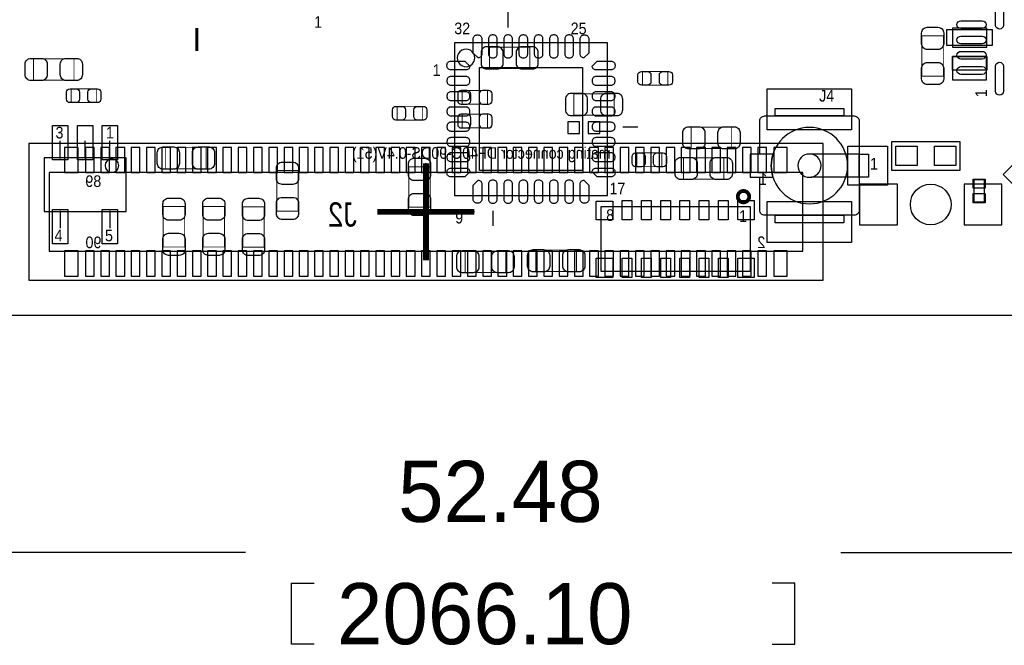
# Model space of a CAD drawing. Extents: x -13 to 81, y -8.8 to 48.8.
# Tile 3 of 9: x 21.7 to 47.5, y -8.6 to 7.7. Entities that reach past the tile are written whole.
import ezdxf
from ezdxf.enums import TextEntityAlignment as Align

# ---------------------------------------------------------------- set-up
doc = ezdxf.new("R2010")
doc.units = 0
for name, color, linetype in [('BG_DIMENSION', 1, 'CONTINUOUS'), ('BG_OUTLINE', 3, 'CONTINUOUS'), ('PG_ASSEMBLY_BOTTOM', 140, 'CONTINUOUS'), ('PG_ASSEMBLY_TOP', 140, 'CONTINUOUS'), ('PG_BODY_CENTER', 211, 'CONTINUOUS'), ('PIN_BOTTOM', 211, 'CONTINUOUS'), ('PIN_TOP', 160, 'CONTINUOUS')]:
    doc.layers.add(name, color=color, linetype=linetype)

msp = doc.modelspace()

# ---------------------------------------------------------------- linework, layer by layer
at = {"layer": 'BG_DIMENSION'}
for points in [[(27.591766, -6.215634), (8.165592, -6.215634)], [(43.174666, -6.215634), (60.644532, -6.215634)], [(29.388816, -8.615934), (28.791916, -8.615934), (28.791916, -7.015734), (29.388816, -7.015734)], [(41.377616, -8.615934), (41.974516, -8.615934), (41.974516, -7.015734), (41.377616, -7.015734)]]:
    msp.add_lwpolyline(points, dxfattribs=at)
at = {"layer": 'BG_OUTLINE'}
msp.add_lwpolyline([(6.031992, 30.1117), (6.031992, 0), (61.210952, 0), (61.210952, 30.1117)], close=True, dxfattribs=at)
msp.add_lwpolyline([(6.031992, 30.1117), (6.031992, 0), (61.210952, 0), (61.210952, 30.1117)], close=True, dxfattribs=at)
at = {"layer": 'PG_ASSEMBLY_BOTTOM'}
for points in [[(46.994572, 7.51332), (46.095412, 7.51332), (46.095412, 7.01548), (46.994572, 7.01548)], [(46.994572, 6.4135), (46.095412, 6.4135), (46.095412, 6.76402), (46.994572, 6.76402)]]:
    msp.add_lwpolyline(points, close=True, dxfattribs=at)
at = {"layer": 'PG_ASSEMBLY_BOTTOM', "const_width": 0.024892}
for points in [[(33.975294, 7.010908), (33.975294, 6.451092), (35.03549, 6.451092), (35.03549, 7.010908), (33.975294, 7.010908)], [(33.264856, 5.87883), (33.264856, 5.518658), (33.924748, 5.518658), (33.924748, 5.87883), (33.264856, 5.87883)], [(36.185094, 5.791708), (36.185094, 5.231892), (37.24529, 5.231892), (37.24529, 5.791708), (36.185094, 5.791708)], [(33.265364, 5.257292), (33.265364, 4.89712), (33.925256, 4.89712), (33.925256, 5.257292), (33.265364, 5.257292)]]:
    msp.add_lwpolyline(points, dxfattribs=at)
at = {"layer": 'PG_ASSEMBLY_BOTTOM'}
for points in [[(42.71137, 4.49326), (21.91512, 4.49326), (21.91512, 0.91186), (42.71137, 0.91186), (42.71137, 4.49326)], [(42.181272, 3.73126), (22.445472, 3.73126), (22.445472, 1.67386), (42.181272, 1.67386), (42.181272, 3.73126)]]:
    msp.add_lwpolyline(points, dxfattribs=at)
at = {"layer": 'PG_ASSEMBLY_TOP'}
for points in [[(34.464752, 7.5311), (34.464752, 7.92988)], [(33.065212, 3.13182), (37.063172, 3.13182), (37.063172, 7.12978), (33.065212, 7.12978), (33.065212, 3.13182)], [(37.464492, 4.93014), (37.863272, 4.93014)], [(47.425356, 3.678428), (48.682656, 4.935728), (49.221644, 4.39674), (47.964344, 3.13944), (47.425356, 3.678428)], [(22.740874, 4.100576), (22.740874, 4.557776)], [(23.391114, 4.100576), (23.391114, 4.557776)], [(24.041354, 4.100576), (24.041354, 4.557776)], [(44.513754, 4.545838), (46.291754, 4.545838), (46.291754, 3.783838), (44.513754, 3.783838), (44.513754, 4.545838)], [(43.654726, 4.210812), (42.408856, 4.210812)], [(24.466296, 4.1148), (22.316186, 4.1148), (22.316186, 2.714752), (24.466296, 2.714752), (24.466296, 4.1148)], [(41.054782, 2.737866), (41.054782, 3.610864)], [(43.654726, 3.610864), (42.408856, 3.610864)], [(46.659038, 2.961132), (46.938946, 2.961132), (46.938946, 3.541268), (46.659038, 3.541268), (46.659038, 2.961132)], [(22.740874, 2.728976), (22.740874, 2.271776)], [(24.041354, 2.728976), (24.041354, 2.271776)], [(34.063432, 2.7305), (34.063432, 2.33172)]]:
    msp.add_lwpolyline(points, dxfattribs=at)
for points, const_width in [([(26.31821, 7.514082), (26.31821, 6.914134)], 0.0762), ([(45.299884, 7.311898), (45.8597, 7.311898), (45.8597, 6.251702), (45.299884, 6.251702), (45.299884, 7.311898)], 0.024892), ([(22.039834, 6.14934), (22.039834, 6.709156), (23.10003, 6.709156), (23.10003, 6.14934), (22.039834, 6.14934)], 0.024892), ([(37.985446, 6.017514), (37.985446, 6.377686), (38.645338, 6.377686), (38.645338, 6.017514), (37.985446, 6.017514)], 0.024892), ([(23.024846, 5.560314), (23.024846, 5.920486), (23.684738, 5.920486), (23.684738, 5.560314), (23.024846, 5.560314)], 0.024892), ([(31.559246, 5.103114), (31.559246, 5.463286), (32.219138, 5.463286), (32.219138, 5.103114), (31.559246, 5.103114)], 0.024892), ([(40.317674, 4.917694), (40.317674, 4.357878), (39.257478, 4.357878), (39.257478, 4.917694), (40.317674, 4.917694)], 0.024892), ([(25.49906, 3.83032), (25.49906, 4.390136), (26.559256, 4.390136), (26.559256, 3.83032), (25.49906, 3.83032)], 0.024892), ([(37.833046, 3.883914), (37.833046, 4.244086), (38.492938, 4.244086), (38.492938, 3.883914), (37.833046, 3.883914)], 0.024892), ([(39.055294, 3.555492), (39.055294, 4.115308), (40.11549, 4.115308), (40.11549, 3.555492), (39.055294, 3.555492)], 0.024892), ([(31.863284, 3.882898), (32.4231, 3.882898), (32.4231, 2.822702), (31.863284, 2.822702), (31.863284, 3.882898)], 0.024892), ([(28.9687, 2.721102), (28.408884, 2.721102), (28.408884, 3.781298), (28.9687, 3.781298), (28.9687, 2.721102)], 0.024892), ([(25.437084, 2.841498), (25.9969, 2.841498), (25.9969, 1.781302), (25.437084, 1.781302), (25.437084, 2.841498)], 0.024892), ([(26.478484, 2.841498), (27.0383, 2.841498), (27.0383, 1.781302), (26.478484, 1.781302), (26.478484, 2.841498)], 0.024892), ([(28.0797, 1.775714), (27.519884, 1.775714), (27.519884, 2.83591), (28.0797, 2.83591), (28.0797, 1.775714)], 0.024892), ([(34.40049, 1.676908), (34.40049, 1.117092), (33.340294, 1.117092), (33.340294, 1.676908), (34.40049, 1.676908)], 0.024892), ([(35.194494, 1.142492), (35.194494, 1.702308), (36.25469, 1.702308), (36.25469, 1.142492), (35.194494, 1.142492)], 0.024892)]:
    msp.add_lwpolyline(points, dxfattribs=dict(at, const_width=const_width))
for points in [[(33.593532, 6.730746, 1.000235), (33.134808, 6.730746, 0.999765), (33.593532, 6.730746)], [(41.054782, 4.210812), (41.054782, 5.08381, -0.414214), (41.181782, 5.21081), (43.527726, 5.21081, -0.414214), (43.654726, 5.08381), (43.654726, 2.737866, -0.414214), (43.527726, 2.610866), (41.181782, 2.610866, -0.414214), (41.054782, 2.737866)], [(43.354752, 3.910838, 1), (41.354756, 3.910838, 1), (43.354752, 3.910838)], [(42.659554, 3.910838, 1), (42.049954, 3.910838, 1), (42.659554, 3.910838)], [(24.269192, 3.9116, 1), (23.913592, 3.9116, 1), (24.269192, 3.9116)]]:
    msp.add_lwpolyline(points, format="xyb", dxfattribs=at)
for points in [[(43.256454, 5.21081), (41.453054, 5.21081), (41.453054, 5.409438), (43.256454, 5.409438)], [(43.904154, 3.610864), (43.654726, 3.610864), (43.654726, 4.210812), (43.904154, 4.210812)], [(40.799512, 2.8448), (40.799512, 1.143), (36.898072, 1.143), (36.898072, 2.8448)], [(43.256454, 2.412238), (41.453054, 2.412238), (41.453054, 2.610866), (43.256454, 2.610866)]]:
    msp.add_lwpolyline(points, close=True, dxfattribs=at)
msp.add_lwpolyline([(41.400984, 4.210812), (40.805354, 4.210812), (40.805354, 3.610864), (41.400984, 3.610864, -0.076601), (41.354756, 3.910838, -0.076974)], format="xyb", close=True, dxfattribs=at)
at = {"layer": 'PG_ASSEMBLY_TOP', "const_width": 0.09906}
msp.add_lwpolyline([(40.776398, 3.099054, 1.000127), (40.47744, 3.0988, 0.999873), (40.776398, 3.099054)], format="xyb", dxfattribs=at)
at = {"layer": 'PG_BODY_CENTER', "const_width": 0.1524}
for points in [[(32.313372, 1.43256), (32.313372, 3.97256)], [(33.583372, 2.70256), (31.043372, 2.70256)]]:
    msp.add_lwpolyline(points, dxfattribs=at)
at = {"layer": 'PG_BODY_CENTER'}
for points in [[(32.313372, 1.43256), (32.313372, 3.97256)], [(33.583372, 2.70256), (31.043372, 2.70256)]]:
    msp.add_lwpolyline(points, dxfattribs=at)
at = {"layer": 'PIN_BOTTOM'}
for points in [[(47.144432, 7.46506), (45.945552, 7.46506), (45.945552, 7.06374), (47.144432, 7.06374)], [(46.989492, 6.7691), (46.100492, 6.7691), (46.100492, 6.1595), (46.989492, 6.1595)], [(36.332414, 4.753356), (36.332414, 5.058156), (36.027614, 5.058156), (36.027614, 4.753356)], [(36.866322, 4.753356), (36.866322, 5.058156), (36.561522, 5.058156), (36.561522, 4.753356)], [(23.207472, 3.72745), (23.207472, 4.38785), (22.851872, 4.38785), (22.851872, 3.72745)], [(23.626572, 3.72745), (23.626572, 4.38785), (23.397972, 4.38785), (23.397972, 3.72745)], [(24.026622, 3.72745), (24.026622, 4.38785), (23.798022, 4.38785), (23.798022, 3.72745)], [(24.426672, 3.72745), (24.426672, 4.38785), (24.198072, 4.38785), (24.198072, 3.72745)], [(24.826722, 3.72745), (24.826722, 4.38785), (24.598122, 4.38785), (24.598122, 3.72745)], [(25.226772, 3.72745), (25.226772, 4.38785), (24.998172, 4.38785), (24.998172, 3.72745)], [(25.626822, 3.72745), (25.626822, 4.38785), (25.398222, 4.38785), (25.398222, 3.72745)], [(26.026872, 3.72745), (26.026872, 4.38785), (25.798272, 4.38785), (25.798272, 3.72745)], [(26.426922, 3.72745), (26.426922, 4.38785), (26.198322, 4.38785), (26.198322, 3.72745)], [(26.826972, 3.72745), (26.826972, 4.38785), (26.598372, 4.38785), (26.598372, 3.72745)], [(27.227022, 3.72745), (27.227022, 4.38785), (26.998422, 4.38785), (26.998422, 3.72745)], [(27.627072, 3.72745), (27.627072, 4.38785), (27.398472, 4.38785), (27.398472, 3.72745)], [(28.027122, 3.72745), (28.027122, 4.38785), (27.798522, 4.38785), (27.798522, 3.72745)], [(28.427172, 3.72745), (28.427172, 4.38785), (28.198572, 4.38785), (28.198572, 3.72745)], [(28.827222, 3.72745), (28.827222, 4.38785), (28.598622, 4.38785), (28.598622, 3.72745)], [(29.227272, 3.72745), (29.227272, 4.38785), (28.998672, 4.38785), (28.998672, 3.72745)], [(29.627322, 3.72745), (29.627322, 4.38785), (29.398722, 4.38785), (29.398722, 3.72745)], [(30.027372, 3.72745), (30.027372, 4.38785), (29.798772, 4.38785), (29.798772, 3.72745)], [(30.427422, 3.72745), (30.427422, 4.38785), (30.198822, 4.38785), (30.198822, 3.72745)], [(30.827472, 3.72745), (30.827472, 4.38785), (30.598872, 4.38785), (30.598872, 3.72745)], [(31.227522, 3.72745), (31.227522, 4.38785), (30.998922, 4.38785), (30.998922, 3.72745)], [(31.627572, 3.72745), (31.627572, 4.38785), (31.398972, 4.38785), (31.398972, 3.72745)], [(32.027622, 3.72745), (32.027622, 4.38785), (31.799022, 4.38785), (31.799022, 3.72745)], [(32.427672, 3.72745), (32.427672, 4.38785), (32.199072, 4.38785), (32.199072, 3.72745)], [(32.827722, 3.72745), (32.827722, 4.38785), (32.599122, 4.38785), (32.599122, 3.72745)], [(33.227772, 3.72745), (33.227772, 4.38785), (32.999172, 4.38785), (32.999172, 3.72745)], [(33.627822, 3.72745), (33.627822, 4.38785), (33.399222, 4.38785), (33.399222, 3.72745)], [(34.027872, 3.72745), (34.027872, 4.38785), (33.799272, 4.38785), (33.799272, 3.72745)], [(34.427922, 3.72745), (34.427922, 4.38785), (34.199322, 4.38785), (34.199322, 3.72745)], [(34.827972, 3.72745), (34.827972, 4.38785), (34.599372, 4.38785), (34.599372, 3.72745)], [(35.228022, 3.72745), (35.228022, 4.38785), (34.999422, 4.38785), (34.999422, 3.72745)], [(35.628072, 3.72745), (35.628072, 4.38785), (35.399472, 4.38785), (35.399472, 3.72745)], [(36.028122, 3.72745), (36.028122, 4.38785), (35.799522, 4.38785), (35.799522, 3.72745)], [(36.428172, 3.72745), (36.428172, 4.38785), (36.199572, 4.38785), (36.199572, 3.72745)], [(36.828222, 3.72745), (36.828222, 4.38785), (36.599622, 4.38785), (36.599622, 3.72745)], [(37.228272, 3.72745), (37.228272, 4.38785), (36.999672, 4.38785), (36.999672, 3.72745)], [(37.628322, 3.72745), (37.628322, 4.38785), (37.399722, 4.38785), (37.399722, 3.72745)], [(38.028372, 3.72745), (38.028372, 4.38785), (37.799772, 4.38785), (37.799772, 3.72745)], [(38.428422, 3.72745), (38.428422, 4.38785), (38.199822, 4.38785), (38.199822, 3.72745)], [(38.828472, 3.72745), (38.828472, 4.38785), (38.599872, 4.38785), (38.599872, 3.72745)], [(39.228522, 3.72745), (39.228522, 4.38785), (38.999922, 4.38785), (38.999922, 3.72745)], [(39.628572, 3.72745), (39.628572, 4.38785), (39.399972, 4.38785), (39.399972, 3.72745)], [(40.028622, 3.72745), (40.028622, 4.38785), (39.800022, 4.38785), (39.800022, 3.72745)], [(40.428672, 3.72745), (40.428672, 4.38785), (40.200072, 4.38785), (40.200072, 3.72745)], [(40.828722, 3.72745), (40.828722, 4.38785), (40.600122, 4.38785), (40.600122, 3.72745)], [(41.228772, 3.72745), (41.228772, 4.38785), (41.000172, 4.38785), (41.000172, 3.72745)], [(41.774872, 3.72745), (41.774872, 4.38785), (41.419272, 4.38785), (41.419272, 3.72745)], [(43.666664, 2.361438), (44.657264, 2.361438), (44.657264, 3.428238), (43.666664, 3.428238)], [(46.402244, 2.361438), (47.392844, 2.361438), (47.392844, 3.428238), (46.402244, 3.428238)], [(23.207472, 1.01727), (23.207472, 1.67767), (22.851872, 1.67767), (22.851872, 1.01727)], [(23.626572, 1.01727), (23.626572, 1.67767), (23.397972, 1.67767), (23.397972, 1.01727)], [(24.026622, 1.01727), (24.026622, 1.67767), (23.798022, 1.67767), (23.798022, 1.01727)], [(24.426672, 1.01727), (24.426672, 1.67767), (24.198072, 1.67767), (24.198072, 1.01727)], [(24.826722, 1.01727), (24.826722, 1.67767), (24.598122, 1.67767), (24.598122, 1.01727)], [(25.226772, 1.01727), (25.226772, 1.67767), (24.998172, 1.67767), (24.998172, 1.01727)], [(25.626822, 1.01727), (25.626822, 1.67767), (25.398222, 1.67767), (25.398222, 1.01727)], [(26.026872, 1.01727), (26.026872, 1.67767), (25.798272, 1.67767), (25.798272, 1.01727)], [(26.426922, 1.01727), (26.426922, 1.67767), (26.198322, 1.67767), (26.198322, 1.01727)], [(26.826972, 1.01727), (26.826972, 1.67767), (26.598372, 1.67767), (26.598372, 1.01727)], [(27.227022, 1.01727), (27.227022, 1.67767), (26.998422, 1.67767), (26.998422, 1.01727)], [(27.627072, 1.01727), (27.627072, 1.67767), (27.398472, 1.67767), (27.398472, 1.01727)], [(28.027122, 1.01727), (28.027122, 1.67767), (27.798522, 1.67767), (27.798522, 1.01727)], [(28.427172, 1.01727), (28.427172, 1.67767), (28.198572, 1.67767), (28.198572, 1.01727)], [(28.827222, 1.01727), (28.827222, 1.67767), (28.598622, 1.67767), (28.598622, 1.01727)], [(29.227272, 1.01727), (29.227272, 1.67767), (28.998672, 1.67767), (28.998672, 1.01727)], [(29.627322, 1.01727), (29.627322, 1.67767), (29.398722, 1.67767), (29.398722, 1.01727)], [(30.027372, 1.01727), (30.027372, 1.67767), (29.798772, 1.67767), (29.798772, 1.01727)], [(30.427422, 1.01727), (30.427422, 1.67767), (30.198822, 1.67767), (30.198822, 1.01727)], [(30.827472, 1.01727), (30.827472, 1.67767), (30.598872, 1.67767), (30.598872, 1.01727)], [(31.227522, 1.01727), (31.227522, 1.67767), (30.998922, 1.67767), (30.998922, 1.01727)], [(31.627572, 1.01727), (31.627572, 1.67767), (31.398972, 1.67767), (31.398972, 1.01727)], [(32.027622, 1.01727), (32.027622, 1.67767), (31.799022, 1.67767), (31.799022, 1.01727)], [(32.427672, 1.01727), (32.427672, 1.67767), (32.199072, 1.67767), (32.199072, 1.01727)], [(32.827722, 1.01727), (32.827722, 1.67767), (32.599122, 1.67767), (32.599122, 1.01727)], [(33.227772, 1.01727), (33.227772, 1.67767), (32.999172, 1.67767), (32.999172, 1.01727)], [(33.627822, 1.01727), (33.627822, 1.67767), (33.399222, 1.67767), (33.399222, 1.01727)], [(34.027872, 1.01727), (34.027872, 1.67767), (33.799272, 1.67767), (33.799272, 1.01727)], [(34.427922, 1.01727), (34.427922, 1.67767), (34.199322, 1.67767), (34.199322, 1.01727)], [(34.827972, 1.01727), (34.827972, 1.67767), (34.599372, 1.67767), (34.599372, 1.01727)], [(35.228022, 1.01727), (35.228022, 1.67767), (34.999422, 1.67767), (34.999422, 1.01727)], [(35.628072, 1.01727), (35.628072, 1.67767), (35.399472, 1.67767), (35.399472, 1.01727)], [(36.028122, 1.01727), (36.028122, 1.67767), (35.799522, 1.67767), (35.799522, 1.01727)], [(36.428172, 1.01727), (36.428172, 1.67767), (36.199572, 1.67767), (36.199572, 1.01727)], [(36.828222, 1.01727), (36.828222, 1.67767), (36.599622, 1.67767), (36.599622, 1.01727)], [(37.228272, 1.01727), (37.228272, 1.67767), (36.999672, 1.67767), (36.999672, 1.01727)], [(37.628322, 1.01727), (37.628322, 1.67767), (37.399722, 1.67767), (37.399722, 1.01727)], [(38.028372, 1.01727), (38.028372, 1.67767), (37.799772, 1.67767), (37.799772, 1.01727)], [(38.428422, 1.01727), (38.428422, 1.67767), (38.199822, 1.67767), (38.199822, 1.01727)], [(38.828472, 1.01727), (38.828472, 1.67767), (38.599872, 1.67767), (38.599872, 1.01727)], [(39.228522, 1.01727), (39.228522, 1.67767), (38.999922, 1.67767), (38.999922, 1.01727)], [(39.628572, 1.01727), (39.628572, 1.67767), (39.399972, 1.67767), (39.399972, 1.01727)], [(40.028622, 1.01727), (40.028622, 1.67767), (39.800022, 1.67767), (39.800022, 1.01727)], [(40.428672, 1.01727), (40.428672, 1.67767), (40.200072, 1.67767), (40.200072, 1.01727)], [(40.828722, 1.01727), (40.828722, 1.67767), (40.600122, 1.67767), (40.600122, 1.01727)], [(41.228772, 1.01727), (41.228772, 1.67767), (41.000172, 1.67767), (41.000172, 1.01727)], [(41.774872, 1.01727), (41.774872, 1.67767), (41.419272, 1.67767), (41.419272, 1.01727)]]:
    msp.add_lwpolyline(points, close=True, dxfattribs=at)
for points in [[(33.905444, 6.440932), (34.185352, 6.440932, 0.414846), (34.335466, 6.591046), (34.335466, 6.870954, 0.414846), (34.185352, 7.021068), (33.905444, 7.021068, 0.414846), (33.75533, 6.870954), (33.75533, 6.591046, 0.414846)], [(35.10534, 7.021068), (34.825432, 7.021068, 0.414846), (34.675318, 6.870954), (34.675318, 6.591046, 0.414846), (34.825432, 6.440932), (35.10534, 6.440932, 0.414846), (35.255454, 6.591046), (35.255454, 6.870954, 0.414846)], [(33.234884, 5.518658), (33.394904, 5.518658, 0.413587), (33.48482, 5.608828), (33.48482, 5.78866, 0.413587), (33.394904, 5.87883), (33.234884, 5.87883, 0.413587), (33.144968, 5.78866), (33.144968, 5.608828, 0.413587)], [(33.95472, 5.87883), (33.7947, 5.87883, 0.413587), (33.704784, 5.78866), (33.704784, 5.608828, 0.413587), (33.7947, 5.518658), (33.95472, 5.518658, 0.413587), (34.044636, 5.608828), (34.044636, 5.78866, 0.413587)], [(36.115244, 5.221732), (36.395152, 5.221732, 0.414846), (36.545266, 5.371846), (36.545266, 5.651754, 0.414846), (36.395152, 5.801868), (36.115244, 5.801868, 0.414846), (35.96513, 5.651754), (35.96513, 5.371846, 0.414846)], [(37.31514, 5.801868), (37.035232, 5.801868, 0.414846), (36.885118, 5.651754), (36.885118, 5.371846, 0.414846), (37.035232, 5.221732), (37.31514, 5.221732, 0.414846), (37.465254, 5.371846), (37.465254, 5.651754, 0.414846)], [(33.235392, 4.89712), (33.395412, 4.89712, 0.413587), (33.485328, 4.98729), (33.485328, 5.167122, 0.413587), (33.395412, 5.257292), (33.235392, 5.257292, 0.413587), (33.145476, 5.167122), (33.145476, 4.98729, 0.413587)], [(33.955228, 5.257292), (33.795208, 5.257292, 0.413587), (33.705292, 5.167122), (33.705292, 4.98729, 0.413587), (33.795208, 4.89712), (33.955228, 4.89712, 0.413587), (34.045144, 4.98729), (34.045144, 5.167122, 0.413587)]]:
    msp.add_lwpolyline(points, format="xyb", close=True, dxfattribs=at)
msp.add_circle((45.529754, 2.894838), 0.5334, dxfattribs=at)
at = {"layer": 'PIN_TOP'}
for points in [[(47.432214, 8.14578), (47.432214, 7.58698, -1), (47.229014, 7.58698), (47.229014, 8.14578, -1)], [(45.86986, 7.381748), (45.86986, 7.10184, -0.414846), (45.719746, 6.951726), (45.439838, 6.951726, -0.414846), (45.289724, 7.10184), (45.289724, 7.381748, -0.414846), (45.439838, 7.531862), (45.719746, 7.531862, -0.414846)], [(46.877478, 7.499604), (46.318678, 7.499604, -1), (46.318678, 7.702804), (46.877478, 7.702804, -1)], [(33.678368, 7.330694, -0.414214), (33.778444, 7.230618), (33.778444, 6.830822, -0.414214), (33.678368, 6.730746), (33.549844, 6.85927), (33.549844, 7.230618, -0.414214), (33.64992, 7.330694)], [(34.078418, 7.330694), (34.04997, 7.330694, 0.414214), (33.949894, 7.230618), (33.949894, 6.830822, 0.414214), (34.04997, 6.730746), (34.078418, 6.730746, 0.414214), (34.178494, 6.830822), (34.178494, 7.230618, 0.414214)], [(34.478468, 7.330694), (34.45002, 7.330694, 0.414214), (34.349944, 7.230618), (34.349944, 6.830822, 0.414214), (34.45002, 6.730746), (34.478468, 6.730746, 0.414214), (34.578544, 6.830822), (34.578544, 7.230618, 0.414214)], [(34.878518, 7.330694), (34.85007, 7.330694, 0.414214), (34.749994, 7.230618), (34.749994, 6.830822, 0.414214), (34.85007, 6.730746), (34.878518, 6.730746, 0.414214), (34.978594, 6.830822), (34.978594, 7.230618, 0.414214)], [(35.278314, 7.330694), (35.249866, 7.330694, 0.414214), (35.14979, 7.230618), (35.14979, 6.830822, 0.414214), (35.249866, 6.730746), (35.278314, 6.730746, 0.414214), (35.37839, 6.830822), (35.37839, 7.230618, 0.414214)], [(35.678364, 7.330694), (35.649916, 7.330694, 0.414214), (35.54984, 7.230618), (35.54984, 6.830822, 0.414214), (35.649916, 6.730746), (35.678364, 6.730746, 0.414214), (35.77844, 6.830822), (35.77844, 7.230618, 0.414214)], [(36.078414, 7.330694), (36.049966, 7.330694, 0.414214), (35.94989, 7.230618), (35.94989, 6.830822, 0.414214), (36.049966, 6.730746), (36.078414, 6.730746, 0.414214), (36.17849, 6.830822), (36.17849, 7.230618, 0.414214)], [(36.478464, 7.330694, -0.414214), (36.57854, 7.230618), (36.57854, 6.85927), (36.450016, 6.730746, -0.414214), (36.34994, 6.830822), (36.34994, 7.230618, -0.414214), (36.450016, 7.330694)], [(46.877478, 7.099554), (46.318678, 7.099554, -1), (46.318678, 7.302754), (46.877478, 7.302754, -1)], [(21.969984, 6.719316), (22.249892, 6.719316, -0.414846), (22.400006, 6.569202), (22.400006, 6.289294, -0.414846), (22.249892, 6.13918), (21.969984, 6.13918, -0.414846), (21.81987, 6.289294), (21.81987, 6.569202, -0.414846)], [(23.16988, 6.13918), (22.889972, 6.13918, -0.414846), (22.739858, 6.289294), (22.739858, 6.569202, -0.414846), (22.889972, 6.719316), (23.16988, 6.719316, -0.414846), (23.319994, 6.569202), (23.319994, 6.289294, -0.414846)], [(46.877478, 6.699758), (46.318678, 6.699758, -1), (46.318678, 6.902958), (46.877478, 6.902958, -1)], [(32.864298, 6.545072, -0.414214), (32.964374, 6.645148), (33.335722, 6.645148), (33.464246, 6.516624, -0.414214), (33.36417, 6.416548), (32.964374, 6.416548, -0.414214), (32.864298, 6.516624)], [(37.264086, 6.516624, -0.414214), (37.16401, 6.416548), (36.764214, 6.416548, -0.414214), (36.664138, 6.516624), (36.792662, 6.645148), (37.16401, 6.645148, -0.414214), (37.264086, 6.545072)], [(45.289724, 6.181852), (45.289724, 6.46176, -0.414846), (45.439838, 6.611874), (45.719746, 6.611874, -0.414846), (45.86986, 6.46176), (45.86986, 6.181852, -0.414846), (45.719746, 6.031738), (45.439838, 6.031738, -0.414846)], [(46.877478, 6.299708), (46.318678, 6.299708, -1), (46.318678, 6.502908), (46.877478, 6.502908, -1)], [(47.432214, 6.517132), (47.432214, 5.856732, -1), (47.229014, 5.856732), (47.229014, 6.517132, -1)], [(33.464246, 6.116574), (33.464246, 6.145022, 0.414214), (33.36417, 6.245098), (32.964374, 6.245098, 0.414214), (32.864298, 6.145022), (32.864298, 6.116574, 0.414214), (32.964374, 6.016498), (33.36417, 6.016498, 0.414214)], [(36.664138, 6.145022), (36.664138, 6.116574, 0.414214), (36.764214, 6.016498), (37.16401, 6.016498, 0.414214), (37.264086, 6.116574), (37.264086, 6.145022, 0.414214), (37.16401, 6.245098), (36.764214, 6.245098, 0.414214)], [(37.955474, 6.377686), (38.115494, 6.377686, -0.413587), (38.20541, 6.287516), (38.20541, 6.107684, -0.413587), (38.115494, 6.017514), (37.955474, 6.017514, -0.413587), (37.865558, 6.107684), (37.865558, 6.287516, -0.413587)], [(38.67531, 6.017514), (38.51529, 6.017514, -0.413587), (38.425374, 6.107684), (38.425374, 6.287516, -0.413587), (38.51529, 6.377686), (38.67531, 6.377686, -0.413587), (38.765226, 6.287516), (38.765226, 6.107684, -0.413587)], [(22.994874, 5.920486), (23.154894, 5.920486, -0.413587), (23.24481, 5.830316), (23.24481, 5.650484, -0.413587), (23.154894, 5.560314), (22.994874, 5.560314, -0.413587), (22.904958, 5.650484), (22.904958, 5.830316, -0.413587)], [(23.71471, 5.560314), (23.55469, 5.560314, -0.413587), (23.464774, 5.650484), (23.464774, 5.830316, -0.413587), (23.55469, 5.920486), (23.71471, 5.920486, -0.413587), (23.804626, 5.830316), (23.804626, 5.650484, -0.413587)], [(33.464246, 5.716524), (33.464246, 5.744972, 0.414214), (33.36417, 5.845048), (32.964374, 5.845048, 0.414214), (32.864298, 5.744972), (32.864298, 5.716524, 0.414214), (32.964374, 5.616448), (33.36417, 5.616448, 0.414214)], [(36.664138, 5.744972), (36.664138, 5.716524, 0.414214), (36.764214, 5.616448), (37.16401, 5.616448, 0.414214), (37.264086, 5.716524), (37.264086, 5.744972, 0.414214), (37.16401, 5.845048), (36.764214, 5.845048, 0.414214)], [(31.529274, 5.463286), (31.689294, 5.463286, -0.413587), (31.77921, 5.373116), (31.77921, 5.193284, -0.413587), (31.689294, 5.103114), (31.529274, 5.103114, -0.413587), (31.439358, 5.193284), (31.439358, 5.373116, -0.413587)], [(32.24911, 5.103114), (32.08909, 5.103114, -0.413587), (31.999174, 5.193284), (31.999174, 5.373116, -0.413587), (32.08909, 5.463286), (32.24911, 5.463286, -0.413587), (32.339026, 5.373116), (32.339026, 5.193284, -0.413587)], [(33.464246, 5.316474), (33.464246, 5.344922, 0.414214), (33.36417, 5.444998), (32.964374, 5.444998, 0.414214), (32.864298, 5.344922), (32.864298, 5.316474, 0.414214), (32.964374, 5.216398), (33.36417, 5.216398, 0.414214)], [(36.664138, 5.344922), (36.664138, 5.316474, 0.414214), (36.764214, 5.216398), (37.16401, 5.216398, 0.414214), (37.264086, 5.316474), (37.264086, 5.344922, 0.414214), (37.16401, 5.444998), (36.764214, 5.444998, 0.414214)], [(33.464246, 4.916678), (33.464246, 4.945126, 0.414214), (33.36417, 5.045202), (32.964374, 5.045202, 0.414214), (32.864298, 4.945126), (32.864298, 4.916678, 0.414214), (32.964374, 4.816602), (33.36417, 4.816602, 0.414214)], [(36.664138, 4.945126), (36.664138, 4.916678, 0.414214), (36.764214, 4.816602), (37.16401, 4.816602, 0.414214), (37.264086, 4.916678), (37.264086, 4.945126, 0.414214), (37.16401, 5.045202), (36.764214, 5.045202, 0.414214)], [(39.187628, 4.927854), (39.467536, 4.927854, -0.414846), (39.61765, 4.77774), (39.61765, 4.497832, -0.414846), (39.467536, 4.347718), (39.187628, 4.347718, -0.414846), (39.037514, 4.497832), (39.037514, 4.77774, -0.414846)], [(40.387524, 4.347718), (40.107616, 4.347718, -0.414846), (39.957502, 4.497832), (39.957502, 4.77774, -0.414846), (40.107616, 4.927854), (40.387524, 4.927854, -0.414846), (40.537638, 4.77774), (40.537638, 4.497832, -0.414846)], [(33.464246, 4.516628), (33.464246, 4.545076, 0.414214), (33.36417, 4.645152), (32.964374, 4.645152, 0.414214), (32.864298, 4.545076), (32.864298, 4.516628, 0.414214), (32.964374, 4.416552), (33.36417, 4.416552, 0.414214)], [(36.664138, 4.545076), (36.664138, 4.516628, 0.414214), (36.764214, 4.416552), (37.16401, 4.416552, 0.414214), (37.264086, 4.516628), (37.264086, 4.545076, 0.414214), (37.16401, 4.645152), (36.764214, 4.645152, 0.414214)], [(25.42921, 4.400296), (25.709118, 4.400296, -0.414846), (25.859232, 4.250182), (25.859232, 3.970274, -0.414846), (25.709118, 3.82016), (25.42921, 3.82016, -0.414846), (25.279096, 3.970274), (25.279096, 4.250182, -0.414846)], [(26.629106, 3.82016), (26.349198, 3.82016, -0.414846), (26.199084, 3.970274), (26.199084, 4.250182, -0.414846), (26.349198, 4.400296), (26.629106, 4.400296, -0.414846), (26.77922, 4.250182), (26.77922, 3.970274, -0.414846)], [(33.464246, 4.116578), (33.464246, 4.145026, 0.414214), (33.36417, 4.245102), (32.964374, 4.245102, 0.414214), (32.864298, 4.145026), (32.864298, 4.116578, 0.414214), (32.964374, 4.016502), (33.36417, 4.016502, 0.414214)], [(36.664138, 4.145026), (36.664138, 4.116578, 0.414214), (36.764214, 4.016502), (37.16401, 4.016502, 0.414214), (37.264086, 4.116578), (37.264086, 4.145026, 0.414214), (37.16401, 4.245102), (36.764214, 4.245102, 0.414214)], [(37.803074, 4.244086), (37.963094, 4.244086, -0.413587), (38.05301, 4.153916), (38.05301, 3.974084, -0.413587), (37.963094, 3.883914), (37.803074, 3.883914, -0.413587), (37.713158, 3.974084), (37.713158, 4.153916, -0.413587)], [(38.52291, 3.883914), (38.36289, 3.883914, -0.413587), (38.272974, 3.974084), (38.272974, 4.153916, -0.413587), (38.36289, 4.244086), (38.52291, 4.244086, -0.413587), (38.612826, 4.153916), (38.612826, 3.974084, -0.413587)], [(38.985444, 4.125468), (39.265352, 4.125468, -0.414846), (39.415466, 3.975354), (39.415466, 3.695446, -0.414846), (39.265352, 3.545332), (38.985444, 3.545332, -0.414846), (38.83533, 3.695446), (38.83533, 3.975354, -0.414846)], [(40.18534, 3.545332), (39.905432, 3.545332, -0.414846), (39.755318, 3.695446), (39.755318, 3.975354, -0.414846), (39.905432, 4.125468), (40.18534, 4.125468, -0.414846), (40.335454, 3.975354), (40.335454, 3.695446, -0.414846)], [(28.97886, 3.851148), (28.97886, 3.57124, -0.414846), (28.828746, 3.421126), (28.548838, 3.421126, -0.414846), (28.398724, 3.57124), (28.398724, 3.851148, -0.414846), (28.548838, 4.001262), (28.828746, 4.001262, -0.414846)], [(32.43326, 3.952748), (32.43326, 3.67284, -0.414846), (32.283146, 3.522726), (32.003238, 3.522726, -0.414846), (31.853124, 3.67284), (31.853124, 3.952748, -0.414846), (32.003238, 4.102862), (32.283146, 4.102862, -0.414846)], [(32.864298, 3.744976, -0.414214), (32.964374, 3.845052), (33.36417, 3.845052, -0.414214), (33.464246, 3.744976), (33.335722, 3.616452), (32.964374, 3.616452, -0.414214), (32.864298, 3.716528)], [(37.264086, 3.716528, -0.414214), (37.16401, 3.616452), (36.792662, 3.616452), (36.664138, 3.744976, -0.414214), (36.764214, 3.845052), (37.16401, 3.845052, -0.414214), (37.264086, 3.744976)], [(33.64992, 2.930906, -0.414214), (33.549844, 3.030982), (33.549844, 3.40233), (33.678368, 3.530854, -0.414214), (33.778444, 3.430778), (33.778444, 3.030982, -0.414214), (33.678368, 2.930906)], [(34.078418, 3.530854), (34.04997, 3.530854, 0.414214), (33.949894, 3.430778), (33.949894, 3.030982, 0.414214), (34.04997, 2.930906), (34.078418, 2.930906, 0.414214), (34.178494, 3.030982), (34.178494, 3.430778, 0.414214)], [(34.478468, 3.530854), (34.45002, 3.530854, 0.414214), (34.349944, 3.430778), (34.349944, 3.030982, 0.414214), (34.45002, 2.930906), (34.478468, 2.930906, 0.414214), (34.578544, 3.030982), (34.578544, 3.430778, 0.414214)], [(34.878518, 3.530854), (34.85007, 3.530854, 0.414214), (34.749994, 3.430778), (34.749994, 3.030982, 0.414214), (34.85007, 2.930906), (34.878518, 2.930906, 0.414214), (34.978594, 3.030982), (34.978594, 3.430778, 0.414214)], [(35.278314, 3.530854), (35.249866, 3.530854, 0.414214), (35.14979, 3.430778), (35.14979, 3.030982, 0.414214), (35.249866, 2.930906), (35.278314, 2.930906, 0.414214), (35.37839, 3.030982), (35.37839, 3.430778, 0.414214)], [(35.678364, 3.530854), (35.649916, 3.530854, 0.414214), (35.54984, 3.430778), (35.54984, 3.030982, 0.414214), (35.649916, 2.930906), (35.678364, 2.930906, 0.414214), (35.77844, 3.030982), (35.77844, 3.430778, 0.414214)], [(36.078414, 3.530854), (36.049966, 3.530854, 0.414214), (35.94989, 3.430778), (35.94989, 3.030982, 0.414214), (36.049966, 2.930906), (36.078414, 2.930906, 0.414214), (36.17849, 3.030982), (36.17849, 3.430778, 0.414214)], [(36.450016, 2.930906, -0.414214), (36.34994, 3.030982), (36.34994, 3.430778, -0.414214), (36.450016, 3.530854), (36.57854, 3.40233), (36.57854, 3.030982, -0.414214), (36.478464, 2.930906)], [(31.853124, 2.752852), (31.853124, 3.03276, -0.414846), (32.003238, 3.182874), (32.283146, 3.182874, -0.414846), (32.43326, 3.03276), (32.43326, 2.752852, -0.414846), (32.283146, 2.602738), (32.003238, 2.602738, -0.414846)], [(26.00706, 2.911348), (26.00706, 2.63144, -0.414846), (25.856946, 2.481326), (25.577038, 2.481326, -0.414846), (25.426924, 2.63144), (25.426924, 2.911348, -0.414846), (25.577038, 3.061462), (25.856946, 3.061462, -0.414846)], [(27.04846, 2.911348), (27.04846, 2.63144, -0.414846), (26.898346, 2.481326), (26.618438, 2.481326, -0.414846), (26.468324, 2.63144), (26.468324, 2.911348, -0.414846), (26.618438, 3.061462), (26.898346, 3.061462, -0.414846)], [(28.08986, 2.90576), (28.08986, 2.625852, -0.414846), (27.939746, 2.475738), (27.659838, 2.475738, -0.414846), (27.509724, 2.625852), (27.509724, 2.90576, -0.414846), (27.659838, 3.055874), (27.939746, 3.055874, -0.414846)], [(28.398724, 2.651252), (28.398724, 2.93116, -0.414846), (28.548838, 3.081274), (28.828746, 3.081274, -0.414846), (28.97886, 2.93116), (28.97886, 2.651252, -0.414846), (28.828746, 2.501138), (28.548838, 2.501138, -0.414846)], [(25.426924, 1.711452), (25.426924, 1.99136, -0.414846), (25.577038, 2.141474), (25.856946, 2.141474, -0.414846), (26.00706, 1.99136), (26.00706, 1.711452, -0.414846), (25.856946, 1.561338), (25.577038, 1.561338, -0.414846)], [(26.468324, 1.711452), (26.468324, 1.99136, -0.414846), (26.618438, 2.141474), (26.898346, 2.141474, -0.414846), (27.04846, 1.99136), (27.04846, 1.711452, -0.414846), (26.898346, 1.561338), (26.618438, 1.561338, -0.414846)], [(27.509724, 1.705864), (27.509724, 1.985772, -0.414846), (27.659838, 2.135886), (27.939746, 2.135886, -0.414846), (28.08986, 1.985772), (28.08986, 1.705864, -0.414846), (27.939746, 1.55575), (27.659838, 1.55575, -0.414846)], [(33.270444, 1.687068), (33.550352, 1.687068, -0.414846), (33.700466, 1.536954), (33.700466, 1.257046, -0.414846), (33.550352, 1.106932), (33.270444, 1.106932, -0.414846), (33.12033, 1.257046), (33.12033, 1.536954, -0.414846)], [(34.47034, 1.106932), (34.190432, 1.106932, -0.414846), (34.040318, 1.257046), (34.040318, 1.536954, -0.414846), (34.190432, 1.687068), (34.47034, 1.687068, -0.414846), (34.620454, 1.536954), (34.620454, 1.257046, -0.414846)], [(35.124644, 1.712468), (35.404552, 1.712468, -0.414846), (35.554666, 1.562354), (35.554666, 1.282446, -0.414846), (35.404552, 1.132332), (35.124644, 1.132332, -0.414846), (34.97453, 1.282446), (34.97453, 1.562354, -0.414846)], [(36.32454, 1.132332), (36.044632, 1.132332, -0.414846), (35.894518, 1.282446), (35.894518, 1.562354, -0.414846), (36.044632, 1.712468), (36.32454, 1.712468, -0.414846), (36.474654, 1.562354), (36.474654, 1.282446, -0.414846)]]:
    msp.add_lwpolyline(points, format="xyb", close=True, dxfattribs=at)
for points in [[(33.714182, 3.78079), (33.714182, 6.48081), (36.414202, 6.48081), (36.414202, 3.78079)], [(43.459654, 4.852416), (41.249854, 4.852416), (41.249854, 5.919216), (43.459654, 5.919216)], [(22.940899, 4.964557), (22.940899, 4.064635), (22.540849, 4.064635), (22.540849, 4.964557)], [(23.591139, 4.964557), (23.591139, 4.064635), (23.191089, 4.064635), (23.191089, 4.964557)], [(24.241379, 4.964557), (24.241379, 4.064635), (23.841329, 4.064635), (23.841329, 4.964557)], [(44.40047, 3.402838), (43.35907, 3.402838), (43.35907, 4.418838), (44.40047, 4.418838)], [(45.174154, 4.418838), (45.174154, 3.910838), (44.615354, 3.910838), (44.615354, 4.418838)], [(46.190154, 4.418838), (46.190154, 3.910838), (45.631354, 3.910838), (45.631354, 4.418838)], [(46.638972, 3.32105), (46.638972, 3.56108), (46.959012, 3.56108), (46.959012, 3.32105)], [(46.638972, 2.941066), (46.638972, 3.181096), (46.959012, 3.181096), (46.959012, 2.941066)], [(36.771072, 2.49428), (36.771072, 2.981198), (37.202872, 2.981198), (37.202872, 2.49428)], [(37.705792, 3.00228), (37.705792, 2.49428), (37.451792, 2.49428), (37.451792, 3.00228)], [(38.208712, 3.00228), (38.208712, 2.49428), (37.954712, 2.49428), (37.954712, 3.00228)], [(38.714172, 3.00228), (38.714172, 2.49428), (38.460172, 2.49428), (38.460172, 3.00228)], [(39.217092, 3.00228), (39.217092, 2.49428), (38.963092, 2.49428), (38.963092, 3.00228)], [(39.722552, 3.00228), (39.722552, 2.49428), (39.468552, 2.49428), (39.468552, 3.00228)], [(40.225472, 3.00228), (40.225472, 2.49428), (39.971472, 2.49428), (39.971472, 3.00228)], [(40.476932, 2.49428), (40.476932, 3.00228), (40.908732, 3.00228), (40.908732, 2.49428)], [(43.459654, 1.90246), (41.249854, 1.90246), (41.249854, 2.96926), (43.459654, 2.96926)], [(22.940899, 2.764917), (22.940899, 1.864995), (22.540849, 1.864995), (22.540849, 2.764917)], [(24.241379, 2.764917), (24.241379, 1.864995), (23.841329, 1.864995), (23.841329, 2.764917)], [(37.202872, 1.49352), (37.202872, 0.98552), (36.771072, 0.98552), (36.771072, 1.49352)], [(37.705792, 1.49352), (37.705792, 0.98552), (37.451792, 0.98552), (37.451792, 1.49352)], [(38.208712, 1.49352), (38.208712, 0.98552), (37.954712, 0.98552), (37.954712, 1.49352)], [(38.714172, 1.49352), (38.714172, 0.98552), (38.460172, 0.98552), (38.460172, 1.49352)], [(39.217092, 1.49352), (39.217092, 0.98552), (38.963092, 0.98552), (38.963092, 1.49352)], [(39.722552, 1.49352), (39.722552, 0.98552), (39.468552, 0.98552), (39.468552, 1.49352)], [(40.225472, 1.49352), (40.225472, 0.98552), (39.971472, 0.98552), (39.971472, 1.49352)], [(40.908732, 1.49352), (40.908732, 0.98552), (40.476932, 0.98552), (40.476932, 1.49352)]]:
    msp.add_lwpolyline(points, close=True, dxfattribs=at)

# ---------------------------------------------------------------- texts
at = {"layer": 'BG_DIMENSION', "text_generation_flag": 2, "width": 0.84}
msp.add_text('J2', height=0.635, dxfattribs=at).set_placement((30.505654, 2.31521))
at = {"layer": 'BG_DIMENSION'}
for s, p in [('52.48', (31.585916, -5.415534)), ('2066.10', (29.985716, -8.615934))]:
    msp.add_text(s, height=1.6002, dxfattribs=at).set_placement(p)
at = {"layer": 'PG_ASSEMBLY_BOTTOM', "text_generation_flag": 2, "width": 0.916667}
for s, p in [('mating connector DF40C-90DS-0.4V(51)', (37.146992, 4.0894)), ('89', (23.811992, 3.3528)), ('1', (41.249092, 3.4036)), ('2', (41.198292, 1.7526)), ('90', (23.817072, 1.75006))]:
    msp.add_text(s, height=0.3048, dxfattribs=at).set_placement(p)
at = {"layer": 'PG_ASSEMBLY_TOP', "width": 0.916667}
for s, p in [('1', (29.387292, 7.5184)), ('32', (33.055052, 7.35076)), ('25', (36.103052, 7.35076)), ('1', (32.488632, 6.25856)), ('J4', (42.607992, 5.588)), ('1', (43.941492, 3.81)), ('17', (37.119052, 3.15976)), ('9', (33.080452, 2.39776)), ('8', (37.032692, 2.4638)), ('1', (40.512492, 2.4384))]:
    msp.add_text(s, height=0.3048, dxfattribs=at).set_placement(p)
msp.add_text('1', height=0.3048, rotation=90, dxfattribs=at).set_placement((47.002192, 5.7023))
for s, p in [('3', (22.719792, 4.6228)), ('1', (24.040592, 4.6228)), ('4', (22.694392, 1.9304)), ('5', (24.015192, 1.9304))]:
    msp.add_text(s, height=0.3048, dxfattribs=at).set_placement(p, align=Align.CENTER)

doc.saveas('drawing.dxf')
